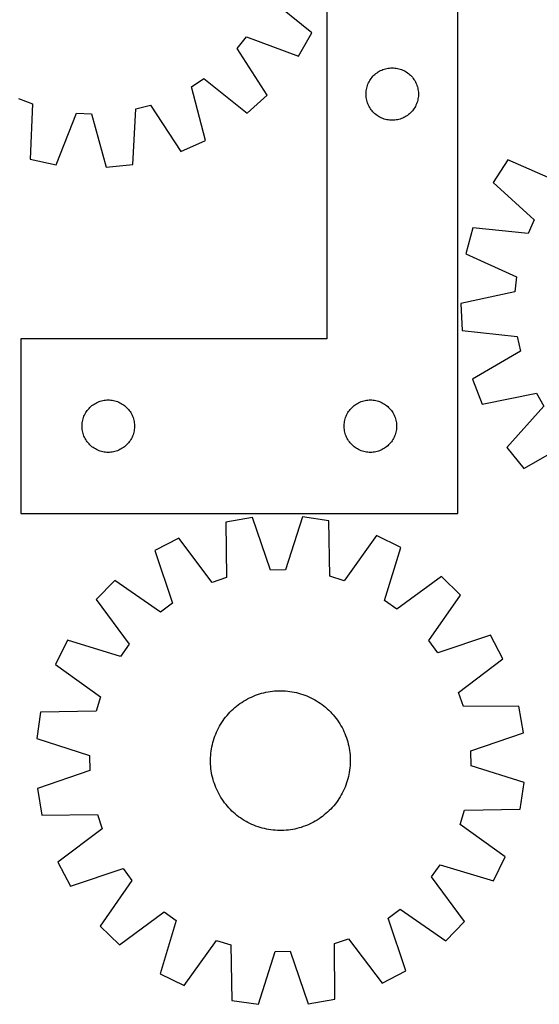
# Model space of a CAD drawing. Header units: millimetres. Extents: x 7 to 1493, y 7 to 2993.
# Tile 6 of 14: x 293 to 590, y 2116 to 2679. Entities that reach past the tile are written whole.
import ezdxf

# ---------------------------------------------------------------- set-up
doc = ezdxf.new("R2010")
doc.units = ezdxf.units.MM
doc.layers.add('CUT', color=7, linetype='CONTINUOUS', true_color=0x000000)

msp = doc.modelspace()

# ---------------------------------------------------------------- linework, layer by layer
at = {"layer": 'CUT'}
for p, q in [((468.364593, 2696.640412), (468.364593, 2496.640412)), ((543.364593, 2396.640412), (543.364593, 2696.640412)), ((459.916747, 2671.610188), (435.298015, 2691.682378)), ((452.252811, 2658.268725), (459.916747, 2671.610188)), ((417.130005, 2662.748138), (422.511463, 2669.423411)), ((422.511463, 2669.423411), (452.252811, 2658.268725)), ((434.341162, 2636.050745), (417.130005, 2662.748138)), ((495.395431, 2647.382695), (495.962311, 2647.907391)), ((495.962311, 2647.907391), (496.555451, 2648.402209)), ((496.555451, 2648.402209), (497.173277, 2648.865837)), ((497.173277, 2648.865837), (497.81415, 2649.297045)), ((497.81415, 2649.297045), (498.476372, 2649.69469)), ((498.476372, 2649.69469), (499.158186, 2650.057718)), ((499.158186, 2650.057718), (499.857785, 2650.385165)), ((499.857785, 2650.385165), (500.573312, 2650.676164)), ((500.573312, 2650.676164), (501.302871, 2650.929942)), ((501.302871, 2650.929942), (502.044526, 2651.145828)), ((502.044526, 2651.145828), (502.796312, 2651.323247)), ((502.796312, 2651.323247), (503.556234, 2651.46173)), ((503.556234, 2651.46173), (504.322278, 2651.56091)), ((504.322278, 2651.56091), (505.092412, 2651.620523)), ((505.092412, 2651.620523), (505.864593, 2651.640412)), ((505.864593, 2651.640412), (506.636774, 2651.620523)), ((506.636774, 2651.620523), (507.406908, 2651.56091)), ((507.406908, 2651.56091), (508.172952, 2651.46173)), ((508.172952, 2651.46173), (508.932874, 2651.323247)), ((508.932874, 2651.323247), (509.68466, 2651.145828)), ((509.68466, 2651.145828), (510.426316, 2650.929942)), ((510.426316, 2650.929942), (511.155874, 2650.676164)), ((511.155874, 2650.676164), (511.871402, 2650.385165)), ((511.871402, 2650.385165), (512.571, 2650.057718)), ((512.571, 2650.057718), (513.252814, 2649.69469)), ((513.252814, 2649.69469), (513.915036, 2649.297045)), ((513.915036, 2649.297045), (514.55591, 2648.865837)), ((514.55591, 2648.865837), (515.173735, 2648.402209)), ((515.173735, 2648.402209), (515.766875, 2647.907391)), ((515.766875, 2647.907391), (516.333755, 2647.382695)), ((390.910028, 2640.844265), (398.090872, 2645.529865)), ((398.090872, 2645.529865), (422.929587, 2625.730546)), ((491.697255, 2641.568548), (491.969734, 2642.29133)), ((491.969734, 2642.29133), (492.279059, 2642.999128)), ((492.279059, 2642.999128), (492.624411, 2643.690063)), ((492.624411, 2643.690063), (493.004874, 2644.362304)), ((493.004874, 2644.362304), (493.419438, 2645.014068)), ((493.419438, 2645.014068), (493.867004, 2645.643626)), ((493.867004, 2645.643626), (494.346386, 2646.249309)), ((494.346386, 2646.249309), (494.856313, 2646.829512)), ((494.856313, 2646.829512), (495.395431, 2647.382695)), ((516.333755, 2647.382695), (516.872874, 2646.829512)), ((516.872874, 2646.829512), (517.3828, 2646.249309)), ((517.3828, 2646.249309), (517.862182, 2645.643626)), ((517.862182, 2645.643626), (518.309748, 2645.014068)), ((518.309748, 2645.014068), (518.724313, 2644.362304)), ((518.724313, 2644.362304), (519.104775, 2643.690063)), ((519.104775, 2643.690063), (519.450127, 2642.999128)), ((519.450127, 2642.999128), (519.759453, 2642.29133)), ((519.759453, 2642.29133), (520.031932, 2641.568548)), ((399.028863, 2610.134995), (390.910028, 2640.844265)), ((490.869566, 2637.02663), (490.90933, 2637.798044)), ((490.869566, 2636.254193), (490.869566, 2637.02663)), ((490.90933, 2637.798044), (490.988753, 2638.566387)), ((490.988753, 2638.566387), (491.107624, 2639.329623)), ((491.107624, 2639.329623), (491.265627, 2640.085728)), ((491.265627, 2640.085728), (491.462345, 2640.832696)), ((491.462345, 2640.832696), (491.697255, 2641.568548)), ((520.031932, 2641.568548), (520.266841, 2640.832696)), ((520.266841, 2640.832696), (520.463559, 2640.085728)), ((520.463559, 2640.085728), (520.621562, 2639.329623)), ((520.621562, 2639.329623), (520.740433, 2638.566387)), ((520.740433, 2638.566387), (520.819856, 2637.798044)), ((520.819856, 2637.798044), (520.85962, 2637.02663)), ((520.85962, 2637.02663), (520.85962, 2636.254193)), ((291.985177, 2634.143606), (299.996701, 2631.088307)), ((299.996701, 2631.088307), (298.578546, 2599.355618)), ((422.929587, 2625.730546), (434.341162, 2636.050745)), ((490.90933, 2635.48278), (490.869566, 2636.254193)), ((490.988753, 2634.714436), (490.90933, 2635.48278)), ((491.107624, 2633.9512), (490.988753, 2634.714436)), ((491.265627, 2633.195096), (491.107624, 2633.9512)), ((491.462345, 2632.448127), (491.265627, 2633.195096)), ((491.697255, 2631.712276), (491.462345, 2632.448127)), ((491.969734, 2630.989493), (491.697255, 2631.712276)), ((492.279059, 2630.281696), (491.969734, 2630.989493)), ((519.759453, 2630.989493), (519.450127, 2630.281696)), ((520.031932, 2631.712276), (519.759453, 2630.989493)), ((520.266841, 2632.448127), (520.031932, 2631.712276)), ((520.463559, 2633.195096), (520.266841, 2632.448127)), ((520.621562, 2633.9512), (520.463559, 2633.195096)), ((520.740433, 2634.714436), (520.621562, 2633.9512)), ((520.819856, 2635.48278), (520.740433, 2634.714436)), ((520.85962, 2636.254193), (520.819856, 2635.48278)), ((313.635318, 2596.189519), (325.117498, 2625.805972)), ((325.117498, 2625.805972), (333.68105, 2625.375908)), ((333.68105, 2625.375908), (342.138245, 2594.758093)), ((357.436463, 2596.399753), (359.204679, 2628.114862)), ((359.204679, 2628.114862), (367.481997, 2630.35213)), ((367.481997, 2630.35213), (384.986693, 2603.846274)), ((492.624411, 2629.590761), (492.279059, 2630.281696)), ((493.004874, 2628.91852), (492.624411, 2629.590761)), ((493.419438, 2628.266756), (493.004874, 2628.91852)), ((493.867004, 2627.637198), (493.419438, 2628.266756)), ((494.346386, 2627.031514), (493.867004, 2627.637198)), ((494.856313, 2626.451312), (494.346386, 2627.031514)), ((495.395431, 2625.898129), (494.856313, 2626.451312)), ((495.962311, 2625.373433), (495.395431, 2625.898129)), ((496.555451, 2624.878615), (495.962311, 2625.373433)), ((515.766875, 2625.373433), (515.173735, 2624.878615)), ((516.333755, 2625.898129), (515.766875, 2625.373433)), ((516.872874, 2626.451312), (516.333755, 2625.898129)), ((517.3828, 2627.031514), (516.872874, 2626.451312)), ((517.862182, 2627.637198), (517.3828, 2627.031514)), ((518.309748, 2628.266756), (517.862182, 2627.637198)), ((518.724313, 2628.91852), (518.309748, 2628.266756)), ((519.104775, 2629.590761), (518.724313, 2628.91852)), ((519.450127, 2630.281696), (519.104775, 2629.590761)), ((497.173277, 2624.414987), (496.555451, 2624.878615)), ((497.81415, 2623.983778), (497.173277, 2624.414987)), ((498.476372, 2623.586133), (497.81415, 2623.983778)), ((499.158186, 2623.223106), (498.476372, 2623.586133)), ((499.857785, 2622.895658), (499.158186, 2623.223106)), ((500.573312, 2622.604659), (499.857785, 2622.895658)), ((501.302871, 2622.350881), (500.573312, 2622.604659)), ((502.044526, 2622.134996), (501.302871, 2622.350881)), ((502.796312, 2621.957577), (502.044526, 2622.134996)), ((503.556234, 2621.819093), (502.796312, 2621.957577)), ((504.322278, 2621.719914), (503.556234, 2621.819093)), ((505.092412, 2621.6603), (504.322278, 2621.719914)), ((505.864593, 2621.640412), (505.092412, 2621.6603)), ((506.636774, 2621.6603), (505.864593, 2621.640412)), ((507.406908, 2621.719914), (506.636774, 2621.6603)), ((508.172952, 2621.819093), (507.406908, 2621.719914)), ((508.932874, 2621.957577), (508.172952, 2621.819093)), ((509.68466, 2622.134996), (508.932874, 2621.957577)), ((510.426316, 2622.350881), (509.68466, 2622.134996)), ((511.155874, 2622.604659), (510.426316, 2622.350881)), ((511.871402, 2622.895658), (511.155874, 2622.604659)), ((512.571, 2623.223106), (511.871402, 2622.895658)), ((513.252814, 2623.586133), (512.571, 2623.223106)), ((513.915036, 2623.983778), (513.252814, 2623.586133)), ((514.55591, 2624.414987), (513.915036, 2623.983778)), ((515.173735, 2624.878615), (514.55591, 2624.414987)), ((384.986693, 2603.846274), (399.028863, 2610.134995)), ((298.578546, 2599.355618), (313.635318, 2596.189519)), ((572.066481, 2598.992405), (563.676533, 2586.095145)), ((601.145507, 2586.21019), (572.066481, 2598.992405)), ((342.138245, 2594.758093), (357.436463, 2596.399753)), ((563.676533, 2586.095145), (587.147673, 2564.692333)), ((587.147673, 2564.692333), (583.654039, 2556.862015)), ((552.04832, 2560.032711), (548.054478, 2545.174051)), ((583.654039, 2556.862015), (552.04832, 2560.032711)), ((548.054478, 2545.174051), (576.990691, 2532.071749)), ((576.990691, 2532.071749), (576.087749, 2523.545081)), ((576.087749, 2523.545081), (545.049125, 2516.793887)), ((545.049125, 2516.793887), (545.842334, 2501.428297)), ((545.842334, 2501.428297), (577.411142, 2497.909049)), ((468.364593, 2496.640412), (293.364593, 2496.640412)), ((293.364593, 2496.640412), (293.364593, 2396.640412)), ((577.411142, 2497.909049), (579.187278, 2489.520681)), ((579.187278, 2489.520681), (551.754027, 2473.508453)), ((551.754027, 2473.508453), (557.256641, 2459.140023)), ((557.256641, 2459.140023), (588.36787, 2465.548317)), ((588.36787, 2465.548317), (592.649224, 2458.119361)), ((331.846386, 2456.249309), (332.356313, 2456.829512)), ((332.356313, 2456.829512), (332.895431, 2457.382695)), ((332.895431, 2457.382695), (333.462311, 2457.907391)), ((333.462311, 2457.907391), (334.055451, 2458.402209)), ((334.055451, 2458.402209), (334.673277, 2458.865837)), ((334.673277, 2458.865837), (335.31415, 2459.297045)), ((335.31415, 2459.297045), (335.976372, 2459.69469)), ((335.976372, 2459.69469), (336.658186, 2460.057718)), ((336.658186, 2460.057718), (337.357785, 2460.385165)), ((337.357785, 2460.385165), (338.073312, 2460.676164)), ((338.073312, 2460.676164), (338.802871, 2460.929942)), ((338.802871, 2460.929942), (339.544526, 2461.145828)), ((339.544526, 2461.145828), (340.296312, 2461.323247)), ((340.296312, 2461.323247), (341.056234, 2461.46173)), ((341.056234, 2461.46173), (341.822278, 2461.56091)), ((341.822278, 2461.56091), (342.592412, 2461.620523)), ((342.592412, 2461.620523), (343.364593, 2461.640412)), ((343.364593, 2461.640412), (344.136774, 2461.620523)), ((344.136774, 2461.620523), (344.906908, 2461.56091)), ((344.906908, 2461.56091), (345.672952, 2461.46173)), ((345.672952, 2461.46173), (346.432874, 2461.323247)), ((346.432874, 2461.323247), (347.18466, 2461.145828)), ((347.18466, 2461.145828), (347.926316, 2460.929942)), ((347.926316, 2460.929942), (348.655874, 2460.676164)), ((348.655874, 2460.676164), (349.371402, 2460.385165)), ((349.371402, 2460.385165), (350.071, 2460.057718)), ((350.071, 2460.057718), (350.752814, 2459.69469)), ((350.752814, 2459.69469), (351.415036, 2459.297045)), ((351.415036, 2459.297045), (352.05591, 2458.865837)), ((352.05591, 2458.865837), (352.673735, 2458.402209)), ((352.673735, 2458.402209), (353.266875, 2457.907391)), ((353.266875, 2457.907391), (353.833755, 2457.382695)), ((353.833755, 2457.382695), (354.372874, 2456.829512)), ((354.372874, 2456.829512), (354.8828, 2456.249309)), ((481.846386, 2456.249309), (482.356313, 2456.829512)), ((482.356313, 2456.829512), (482.895431, 2457.382695)), ((482.895431, 2457.382695), (483.462311, 2457.907391)), ((483.462311, 2457.907391), (484.055451, 2458.402209)), ((484.055451, 2458.402209), (484.673277, 2458.865837)), ((484.673277, 2458.865837), (485.31415, 2459.297045)), ((485.31415, 2459.297045), (485.976372, 2459.69469)), ((485.976372, 2459.69469), (486.658186, 2460.057718)), ((486.658186, 2460.057718), (487.357785, 2460.385165)), ((487.357785, 2460.385165), (488.073312, 2460.676164)), ((488.073312, 2460.676164), (488.802871, 2460.929942)), ((488.802871, 2460.929942), (489.544526, 2461.145828)), ((489.544526, 2461.145828), (490.296312, 2461.323247)), ((490.296312, 2461.323247), (491.056234, 2461.46173)), ((491.056234, 2461.46173), (491.822278, 2461.56091)), ((491.822278, 2461.56091), (492.592412, 2461.620523)), ((492.592412, 2461.620523), (493.364593, 2461.640412)), ((493.364593, 2461.640412), (494.136774, 2461.620523)), ((494.136774, 2461.620523), (494.906908, 2461.56091)), ((494.906908, 2461.56091), (495.672952, 2461.46173)), ((495.672952, 2461.46173), (496.432874, 2461.323247)), ((496.432874, 2461.323247), (497.18466, 2461.145828)), ((497.18466, 2461.145828), (497.926316, 2460.929942)), ((497.926316, 2460.929942), (498.655874, 2460.676164)), ((498.655874, 2460.676164), (499.371402, 2460.385165)), ((499.371402, 2460.385165), (500.071, 2460.057718)), ((500.071, 2460.057718), (500.752814, 2459.69469)), ((500.752814, 2459.69469), (501.415036, 2459.297045)), ((501.415036, 2459.297045), (502.05591, 2458.865837)), ((502.05591, 2458.865837), (502.673735, 2458.402209)), ((502.673735, 2458.402209), (503.266875, 2457.907391)), ((503.266875, 2457.907391), (503.833755, 2457.382695)), ((503.833755, 2457.382695), (504.372874, 2456.829512)), ((504.372874, 2456.829512), (504.8828, 2456.249309)), ((592.649224, 2458.119361), (571.506702, 2434.413486)), ((328.765627, 2450.085728), (328.962345, 2450.832696)), ((328.962345, 2450.832696), (329.197255, 2451.568548)), ((329.197255, 2451.568548), (329.469734, 2452.29133)), ((329.469734, 2452.29133), (329.779059, 2452.999128)), ((329.779059, 2452.999128), (330.124411, 2453.690063)), ((330.124411, 2453.690063), (330.504874, 2454.362304)), ((330.504874, 2454.362304), (330.919438, 2455.014068)), ((330.919438, 2455.014068), (331.367004, 2455.643626)), ((331.367004, 2455.643626), (331.846386, 2456.249309)), ((354.8828, 2456.249309), (355.362182, 2455.643626)), ((355.362182, 2455.643626), (355.809748, 2455.014068)), ((355.809748, 2455.014068), (356.224313, 2454.362304)), ((356.224313, 2454.362304), (356.604775, 2453.690063)), ((356.604775, 2453.690063), (356.950127, 2452.999128)), ((356.950127, 2452.999128), (357.259453, 2452.29133)), ((357.259453, 2452.29133), (357.531932, 2451.568548)), ((357.531932, 2451.568548), (357.766841, 2450.832696)), ((357.766841, 2450.832696), (357.963559, 2450.085728)), ((478.765627, 2450.085728), (478.962345, 2450.832696)), ((478.962345, 2450.832696), (479.197255, 2451.568548)), ((479.197255, 2451.568548), (479.469734, 2452.29133)), ((479.469734, 2452.29133), (479.779059, 2452.999128)), ((479.779059, 2452.999128), (480.124411, 2453.690063)), ((480.124411, 2453.690063), (480.504874, 2454.362304)), ((480.504874, 2454.362304), (480.919438, 2455.014068)), ((480.919438, 2455.014068), (481.367004, 2455.643626)), ((481.367004, 2455.643626), (481.846386, 2456.249309)), ((504.8828, 2456.249309), (505.362182, 2455.643626)), ((505.362182, 2455.643626), (505.809748, 2455.014068)), ((505.809748, 2455.014068), (506.224313, 2454.362304)), ((506.224313, 2454.362304), (506.604775, 2453.690063)), ((506.604775, 2453.690063), (506.950127, 2452.999128)), ((506.950127, 2452.999128), (507.259453, 2452.29133)), ((507.259453, 2452.29133), (507.531932, 2451.568548)), ((507.531932, 2451.568548), (507.766841, 2450.832696)), ((507.766841, 2450.832696), (507.963559, 2450.085728)), ((328.369566, 2447.02663), (328.40933, 2447.798044)), ((328.369566, 2446.254193), (328.369566, 2447.02663)), ((328.40933, 2445.48278), (328.369566, 2446.254193)), ((328.40933, 2447.798044), (328.488753, 2448.566387)), ((328.488753, 2444.714436), (328.40933, 2445.48278)), ((328.488753, 2448.566387), (328.607624, 2449.329623)), ((328.607624, 2449.329623), (328.765627, 2450.085728)), ((357.963559, 2450.085728), (358.121562, 2449.329623)), ((358.121562, 2449.329623), (358.240433, 2448.566387)), ((358.240433, 2448.566387), (358.319856, 2447.798044)), ((358.319856, 2445.48278), (358.240433, 2444.714436)), ((358.319856, 2447.798044), (358.35962, 2447.02663)), ((358.35962, 2446.254193), (358.319856, 2445.48278)), ((358.35962, 2447.02663), (358.35962, 2446.254193)), ((478.369566, 2447.02663), (478.40933, 2447.798044)), ((478.369566, 2446.254193), (478.369566, 2447.02663)), ((478.40933, 2445.48278), (478.369566, 2446.254193)), ((478.40933, 2447.798044), (478.488753, 2448.566387)), ((478.488753, 2444.714436), (478.40933, 2445.48278)), ((478.488753, 2448.566387), (478.607624, 2449.329623)), ((478.607624, 2449.329623), (478.765627, 2450.085728)), ((507.963559, 2450.085728), (508.121562, 2449.329623)), ((508.121562, 2449.329623), (508.240433, 2448.566387)), ((508.240433, 2448.566387), (508.319856, 2447.798044)), ((508.319856, 2445.48278), (508.240433, 2444.714436)), ((508.319856, 2447.798044), (508.35962, 2447.02663)), ((508.35962, 2446.254193), (508.319856, 2445.48278)), ((508.35962, 2447.02663), (508.35962, 2446.254193)), ((328.607624, 2443.9512), (328.488753, 2444.714436)), ((328.765627, 2443.195096), (328.607624, 2443.9512)), ((328.962345, 2442.448127), (328.765627, 2443.195096)), ((329.197255, 2441.712276), (328.962345, 2442.448127)), ((329.469734, 2440.989493), (329.197255, 2441.712276)), ((329.779059, 2440.281696), (329.469734, 2440.989493)), ((330.124411, 2439.590761), (329.779059, 2440.281696)), ((330.504874, 2438.91852), (330.124411, 2439.590761)), ((356.604775, 2439.590761), (356.224313, 2438.91852)), ((356.950127, 2440.281696), (356.604775, 2439.590761)), ((357.259453, 2440.989493), (356.950127, 2440.281696)), ((357.531932, 2441.712276), (357.259453, 2440.989493)), ((357.766841, 2442.448127), (357.531932, 2441.712276)), ((357.963559, 2443.195096), (357.766841, 2442.448127)), ((358.121562, 2443.9512), (357.963559, 2443.195096)), ((358.240433, 2444.714436), (358.121562, 2443.9512)), ((478.607624, 2443.9512), (478.488753, 2444.714436)), ((478.765627, 2443.195096), (478.607624, 2443.9512)), ((478.962345, 2442.448127), (478.765627, 2443.195096)), ((479.197255, 2441.712276), (478.962345, 2442.448127)), ((479.469734, 2440.989493), (479.197255, 2441.712276)), ((479.779059, 2440.281696), (479.469734, 2440.989493)), ((480.124411, 2439.590761), (479.779059, 2440.281696)), ((480.504874, 2438.91852), (480.124411, 2439.590761)), ((506.604775, 2439.590761), (506.224313, 2438.91852)), ((506.950127, 2440.281696), (506.604775, 2439.590761)), ((507.259453, 2440.989493), (506.950127, 2440.281696)), ((507.531932, 2441.712276), (507.259453, 2440.989493)), ((507.766841, 2442.448127), (507.531932, 2441.712276)), ((507.963559, 2443.195096), (507.766841, 2442.448127)), ((508.121562, 2443.9512), (507.963559, 2443.195096)), ((508.240433, 2444.714436), (508.121562, 2443.9512)), ((330.919438, 2438.266756), (330.504874, 2438.91852)), ((331.367004, 2437.637198), (330.919438, 2438.266756)), ((331.846386, 2437.031514), (331.367004, 2437.637198)), ((332.356313, 2436.451312), (331.846386, 2437.031514)), ((332.895431, 2435.898129), (332.356313, 2436.451312)), ((333.462311, 2435.373433), (332.895431, 2435.898129)), ((334.055451, 2434.878615), (333.462311, 2435.373433)), ((334.673277, 2434.414987), (334.055451, 2434.878615)), ((335.31415, 2433.983778), (334.673277, 2434.414987)), ((335.976372, 2433.586133), (335.31415, 2433.983778)), ((351.415036, 2433.983778), (350.752814, 2433.586133)), ((352.05591, 2434.414987), (351.415036, 2433.983778)), ((352.673735, 2434.878615), (352.05591, 2434.414987)), ((353.266875, 2435.373433), (352.673735, 2434.878615)), ((353.833755, 2435.898129), (353.266875, 2435.373433)), ((354.372874, 2436.451312), (353.833755, 2435.898129)), ((354.8828, 2437.031514), (354.372874, 2436.451312)), ((355.362182, 2437.637198), (354.8828, 2437.031514)), ((355.809748, 2438.266756), (355.362182, 2437.637198)), ((356.224313, 2438.91852), (355.809748, 2438.266756)), ((480.919438, 2438.266756), (480.504874, 2438.91852)), ((481.367004, 2437.637198), (480.919438, 2438.266756)), ((481.846386, 2437.031514), (481.367004, 2437.637198)), ((482.356313, 2436.451312), (481.846386, 2437.031514)), ((482.895431, 2435.898129), (482.356313, 2436.451312)), ((483.462311, 2435.373433), (482.895431, 2435.898129)), ((484.055451, 2434.878615), (483.462311, 2435.373433)), ((484.673277, 2434.414987), (484.055451, 2434.878615)), ((485.31415, 2433.983778), (484.673277, 2434.414987)), ((485.976372, 2433.586133), (485.31415, 2433.983778)), ((501.415036, 2433.983778), (500.752814, 2433.586133)), ((502.05591, 2434.414987), (501.415036, 2433.983778)), ((502.673735, 2434.878615), (502.05591, 2434.414987)), ((503.266875, 2435.373433), (502.673735, 2434.878615)), ((503.833755, 2435.898129), (503.266875, 2435.373433)), ((504.372874, 2436.451312), (503.833755, 2435.898129)), ((504.8828, 2437.031514), (504.372874, 2436.451312)), ((505.362182, 2437.637198), (504.8828, 2437.031514)), ((505.809748, 2438.266756), (505.362182, 2437.637198)), ((506.224313, 2438.91852), (505.809748, 2438.266756)), ((571.506702, 2434.413486), (581.180088, 2422.448699)), ((581.180088, 2422.448699), (608.788353, 2438.157247)), ((336.658186, 2433.223106), (335.976372, 2433.586133)), ((337.357785, 2432.895658), (336.658186, 2433.223106)), ((338.073312, 2432.604659), (337.357785, 2432.895658)), ((338.802871, 2432.350881), (338.073312, 2432.604659)), ((339.544526, 2432.134996), (338.802871, 2432.350881)), ((340.296312, 2431.957577), (339.544526, 2432.134996)), ((341.056234, 2431.819093), (340.296312, 2431.957577)), ((341.822278, 2431.719914), (341.056234, 2431.819093)), ((342.592412, 2431.6603), (341.822278, 2431.719914)), ((343.364593, 2431.640412), (342.592412, 2431.6603)), ((344.136774, 2431.6603), (343.364593, 2431.640412)), ((344.906908, 2431.719914), (344.136774, 2431.6603)), ((345.672952, 2431.819093), (344.906908, 2431.719914)), ((346.432874, 2431.957577), (345.672952, 2431.819093)), ((347.18466, 2432.134996), (346.432874, 2431.957577)), ((347.926316, 2432.350881), (347.18466, 2432.134996)), ((348.655874, 2432.604659), (347.926316, 2432.350881)), ((349.371402, 2432.895658), (348.655874, 2432.604659)), ((350.071, 2433.223106), (349.371402, 2432.895658)), ((350.752814, 2433.586133), (350.071, 2433.223106)), ((486.658186, 2433.223106), (485.976372, 2433.586133)), ((487.357785, 2432.895658), (486.658186, 2433.223106)), ((488.073312, 2432.604659), (487.357785, 2432.895658)), ((488.802871, 2432.350881), (488.073312, 2432.604659)), ((489.544526, 2432.134996), (488.802871, 2432.350881)), ((490.296312, 2431.957577), (489.544526, 2432.134996)), ((491.056234, 2431.819093), (490.296312, 2431.957577)), ((491.822278, 2431.719914), (491.056234, 2431.819093)), ((492.592412, 2431.6603), (491.822278, 2431.719914)), ((493.364593, 2431.640412), (492.592412, 2431.6603)), ((494.136774, 2431.6603), (493.364593, 2431.640412)), ((494.906908, 2431.719914), (494.136774, 2431.6603)), ((495.672952, 2431.819093), (494.906908, 2431.719914)), ((496.432874, 2431.957577), (495.672952, 2431.819093)), ((497.18466, 2432.134996), (496.432874, 2431.957577)), ((497.926316, 2432.350881), (497.18466, 2432.134996)), ((498.655874, 2432.604659), (497.926316, 2432.350881)), ((499.371402, 2432.895658), (498.655874, 2432.604659)), ((500.071, 2433.223106), (499.371402, 2432.895658)), ((500.752814, 2433.586133), (500.071, 2433.223106)), ((293.364593, 2396.640412), (543.364593, 2396.640412)), ((425.903836, 2394.356885), (410.737573, 2391.765549)), ((436.251666, 2364.325282), (425.903836, 2394.356885)), ((454.440577, 2394.703566), (444.825377, 2364.429441)), ((469.665317, 2392.481439), (454.440577, 2394.703566)), ((410.737573, 2391.765549), (410.948193, 2360.001885)), ((470.226413, 2360.722032), (469.665317, 2392.481439)), ((496.912502, 2383.992815), (478.412684, 2358.171671)), ((510.705415, 2377.174743), (496.912502, 2383.992815)), ((383.704649, 2382.617497), (370.081442, 2375.466358)), ((402.826296, 2357.253402), (383.704649, 2382.617497)), ((370.081442, 2375.466358), (380.097267, 2345.322403)), ((501.424853, 2346.796364), (510.705415, 2377.174743)), ((444.825377, 2364.429441), (436.251666, 2364.325282)), ((478.412684, 2358.171671), (470.226413, 2360.722032)), ((533.995898, 2360.681739), (508.422353, 2341.841129)), ((545.006838, 2349.935123), (533.995898, 2360.681739)), ((347.198508, 2358.412411), (336.451892, 2347.401471)), ((373.222212, 2340.198636), (347.198508, 2358.412411)), ((410.948193, 2360.001885), (402.826296, 2357.253402)), ((526.793063, 2323.911419), (545.006838, 2349.935123)), ((336.451892, 2347.401471), (355.292501, 2321.827926)), ((380.097267, 2345.322403), (373.222212, 2340.198636)), ((508.422353, 2341.841129), (501.424853, 2346.796364)), ((562.060785, 2327.052188), (531.91683, 2317.036364)), ((569.211924, 2313.428982), (562.060785, 2327.052188)), ((319.958887, 2324.110988), (313.140816, 2310.318075)), ((350.337266, 2314.830426), (319.958887, 2324.110988)), ((355.292501, 2321.827926), (350.337266, 2314.830426)), ((531.91683, 2317.036364), (526.793063, 2323.911419)), ((313.140816, 2310.318075), (338.96196, 2291.818257)), ((543.847829, 2294.307334), (569.211924, 2313.428982)), ((427.564493, 2292.626305), (428.744951, 2293.057031)), ((428.744951, 2293.057031), (429.938357, 2293.450465)), ((429.938357, 2293.450465), (431.143531, 2293.80622)), ((431.143531, 2293.80622), (432.359286, 2294.123943)), ((432.359286, 2294.123943), (433.58442, 2294.403322)), ((433.58442, 2294.403322), (434.817725, 2294.644081)), ((434.817725, 2294.644081), (436.057984, 2294.845982)), ((436.057984, 2294.845982), (437.303974, 2295.008825)), ((437.303974, 2295.008825), (438.554463, 2295.132451)), ((438.554463, 2295.132451), (439.808218, 2295.216737)), ((439.808218, 2295.216737), (441.064003, 2295.2616)), ((441.064003, 2295.2616), (442.320576, 2295.266996)), ((442.320576, 2295.266996), (443.5767, 2295.232919)), ((443.5767, 2295.232919), (444.831133, 2295.159404)), ((444.831133, 2295.159404), (446.082638, 2295.046521)), ((446.082638, 2295.046521), (447.329979, 2294.894384)), ((447.329979, 2294.894384), (448.571927, 2294.703142)), ((448.571927, 2294.703142), (449.807254, 2294.472984)), ((449.807254, 2294.472984), (451.034742, 2294.204137)), ((451.034742, 2294.204137), (452.253181, 2293.896866)), ((452.253181, 2293.896866), (453.461366, 2293.551474)), ((453.461366, 2293.551474), (454.658106, 2293.168303)), ((454.658106, 2293.168303), (455.84222, 2292.747731)), ((546.596312, 2286.185437), (543.847829, 2294.307334)), ((338.96196, 2291.818257), (336.411598, 2283.631986)), ((417.710087, 2287.153565), (418.723505, 2287.896526)), ((418.723505, 2287.896526), (419.75976, 2288.607288)), ((419.75976, 2288.607288), (420.817829, 2289.285149)), ((420.817829, 2289.285149), (421.896668, 2289.929442)), ((421.896668, 2289.929442), (422.995213, 2290.539529)), ((422.995213, 2290.539529), (424.112379, 2291.114809)), ((424.112379, 2291.114809), (425.247063, 2291.654715)), ((425.247063, 2291.654715), (426.398147, 2292.158712)), ((426.398147, 2292.158712), (427.564493, 2292.626305)), ((455.84222, 2292.747731), (457.012539, 2292.290172)), ((457.012539, 2292.290172), (458.167908, 2291.796079)), ((458.167908, 2291.796079), (459.307188, 2291.265938)), ((459.307188, 2291.265938), (460.429253, 2290.700273)), ((460.429253, 2290.700273), (461.532996, 2290.099642)), ((461.532996, 2290.099642), (462.617329, 2289.464638)), ((462.617329, 2289.464638), (463.68118, 2288.795888)), ((463.68118, 2288.795888), (464.723501, 2288.094052)), ((464.723501, 2288.094052), (465.743262, 2287.359822)), ((465.743262, 2287.359822), (466.739457, 2286.593922)), ((304.652191, 2283.07089), (302.430064, 2267.84615)), ((336.411598, 2283.631986), (304.652191, 2283.07089)), ((411.336521, 2281.116676), (412.163461, 2282.062815)), ((412.163461, 2282.062815), (413.019711, 2282.982511)), ((413.019711, 2282.982511), (413.904428, 2283.874859)), ((413.904428, 2283.874859), (414.816737, 2284.738976)), ((414.816737, 2284.738976), (415.755739, 2285.57401)), ((415.755739, 2285.57401), (416.720506, 2286.379138)), ((416.720506, 2286.379138), (417.710087, 2287.153565)), ((466.739457, 2286.593922), (467.711103, 2285.797109)), ((467.711103, 2285.797109), (468.657242, 2284.97017)), ((468.657242, 2284.97017), (469.576938, 2284.113919)), ((469.576938, 2284.113919), (470.469286, 2283.229203)), ((470.469286, 2283.229203), (471.333403, 2282.316893)), ((471.333403, 2282.316893), (472.168437, 2281.377892)), ((578.359976, 2286.396058), (546.596312, 2286.185437)), ((580.951312, 2271.229795), (578.359976, 2286.396058)), ((407.668992, 2276.022902), (408.337742, 2277.086753)), ((408.337742, 2277.086753), (409.039579, 2278.129074)), ((409.039579, 2278.129074), (409.773809, 2279.148835)), ((409.773809, 2279.148835), (410.539708, 2280.14503)), ((410.539708, 2280.14503), (411.336521, 2281.116676)), ((472.168437, 2281.377892), (472.973565, 2280.413125)), ((472.973565, 2280.413125), (473.747992, 2279.423544)), ((473.747992, 2279.423544), (474.490953, 2278.410126)), ((474.490953, 2278.410126), (475.201715, 2277.373871)), ((475.201715, 2277.373871), (475.879576, 2276.315802)), ((475.879576, 2276.315802), (476.523869, 2275.236962)), ((404.385899, 2269.247793), (404.843458, 2270.418112)), ((404.843458, 2270.418112), (405.337552, 2271.573481)), ((405.337552, 2271.573481), (405.867693, 2272.712761)), ((405.867693, 2272.712761), (406.433358, 2273.834826)), ((406.433358, 2273.834826), (407.033988, 2274.938569)), ((407.033988, 2274.938569), (407.668992, 2276.022902)), ((476.523869, 2275.236962), (477.133956, 2274.138418)), ((477.133956, 2274.138418), (477.709236, 2273.021252)), ((477.709236, 2273.021252), (478.249142, 2271.886567)), ((478.249142, 2271.886567), (478.753139, 2270.735484)), ((478.753139, 2270.735484), (479.220732, 2269.569137)), ((550.919709, 2260.881964), (580.951312, 2271.229795)), ((302.430064, 2267.84615), (332.70419, 2258.23095)), ((402.929494, 2264.440315), (403.236765, 2265.658754)), ((403.236765, 2265.658754), (403.582156, 2266.866939)), ((403.582156, 2266.866939), (403.965327, 2268.063679)), ((403.965327, 2268.063679), (404.385899, 2269.247793)), ((479.220732, 2269.569137), (479.651458, 2268.388679)), ((479.651458, 2268.388679), (480.044892, 2267.195274)), ((480.044892, 2267.195274), (480.400647, 2265.990099)), ((480.400647, 2265.990099), (480.71837, 2264.774345)), ((480.71837, 2264.774345), (480.997749, 2263.549211)), ((401.974227, 2258.236706), (402.087109, 2259.488211)), ((402.087109, 2259.488211), (402.239246, 2260.735552)), ((402.239246, 2260.735552), (402.430488, 2261.977499)), ((402.430488, 2261.977499), (402.660647, 2263.212827)), ((402.660647, 2263.212827), (402.929494, 2264.440315)), ((480.997749, 2263.549211), (481.238508, 2262.315905)), ((481.238508, 2262.315905), (481.440409, 2261.075646)), ((481.440409, 2261.075646), (481.603252, 2259.829657)), ((481.603252, 2259.829657), (481.726878, 2258.579168)), ((551.023868, 2252.308253), (550.919709, 2260.881964)), ((332.70419, 2258.23095), (332.808349, 2249.657239)), ((401.866634, 2255.726149), (401.900711, 2256.982273)), ((401.87203, 2254.469576), (401.866634, 2255.726149)), ((401.916893, 2253.213791), (401.87203, 2254.469576)), ((401.900711, 2256.982273), (401.974227, 2258.236706)), ((481.726878, 2258.579168), (481.811164, 2257.325412)), ((481.827346, 2253.556931), (481.753831, 2252.302498)), ((481.811164, 2257.325412), (481.856027, 2256.069628)), ((481.861423, 2254.813054), (481.827346, 2253.556931)), ((481.856027, 2256.069628), (481.861423, 2254.813054)), ((332.808349, 2249.657239), (302.776746, 2239.309409)), ((402.001179, 2251.960036), (401.916893, 2253.213791)), ((402.124805, 2250.709547), (402.001179, 2251.960036)), ((402.287649, 2249.463557), (402.124805, 2250.709547)), ((402.48955, 2248.223298), (402.287649, 2249.463557)), ((402.730308, 2246.989993), (402.48955, 2248.223298)), ((481.297569, 2248.561704), (481.067411, 2247.326376)), ((481.488811, 2249.803651), (481.297569, 2248.561704)), ((481.640948, 2251.050993), (481.488811, 2249.803651)), ((481.753831, 2252.302498), (481.640948, 2251.050993)), ((581.297993, 2242.693053), (551.023868, 2252.308253)), ((403.009687, 2245.764859), (402.730308, 2246.989993)), ((403.327411, 2244.549104), (403.009687, 2245.764859)), ((403.683165, 2243.34393), (403.327411, 2244.549104)), ((404.076599, 2242.150524), (403.683165, 2243.34393)), ((479.76273, 2242.475525), (479.342158, 2241.291411)), ((480.145901, 2243.672265), (479.76273, 2242.475525)), ((480.491293, 2244.88045), (480.145901, 2243.672265)), ((480.798564, 2246.098888), (480.491293, 2244.88045)), ((481.067411, 2247.326376), (480.798564, 2246.098888)), ((579.075866, 2227.468313), (581.297993, 2242.693053)), ((302.776746, 2239.309409), (305.368081, 2224.143146)), ((404.507325, 2240.970066), (404.076599, 2242.150524)), ((404.974918, 2239.80372), (404.507325, 2240.970066)), ((405.478916, 2238.652636), (404.974918, 2239.80372)), ((406.018821, 2237.517952), (405.478916, 2238.652636)), ((406.594101, 2236.400786), (406.018821, 2237.517952)), ((477.2947, 2236.704378), (476.694069, 2235.600634)), ((477.860365, 2237.826443), (477.2947, 2236.704378)), ((478.390506, 2238.965722), (477.860365, 2237.826443)), ((478.884599, 2240.121092), (478.390506, 2238.965722)), ((479.342158, 2241.291411), (478.884599, 2240.121092)), ((407.204189, 2235.302241), (406.594101, 2236.400786)), ((407.848481, 2234.223402), (407.204189, 2235.302241)), ((408.526343, 2233.165333), (407.848481, 2234.223402)), ((409.237105, 2232.129078), (408.526343, 2233.165333)), ((409.980066, 2231.11566), (409.237105, 2232.129078)), ((410.754492, 2230.126079), (409.980066, 2231.11566)), ((473.954249, 2231.390368), (473.188349, 2230.394173)), ((474.688479, 2232.410129), (473.954249, 2231.390368)), ((475.390315, 2233.45245), (474.688479, 2232.410129)), ((476.059065, 2234.516302), (475.390315, 2233.45245)), ((476.694069, 2235.600634), (476.059065, 2234.516302)), ((411.55962, 2229.161312), (410.754492, 2230.126079)), ((412.394655, 2228.22231), (411.55962, 2229.161312)), ((413.258772, 2227.310001), (412.394655, 2228.22231)), ((414.151119, 2226.425284), (413.258772, 2227.310001)), ((415.070816, 2225.569034), (414.151119, 2226.425284)), ((416.016954, 2224.742094), (415.070816, 2225.569034)), ((468.91132, 2225.800228), (467.972319, 2224.965193)), ((469.82363, 2226.664345), (468.91132, 2225.800228)), ((470.708346, 2227.556692), (469.82363, 2226.664345)), ((471.564597, 2228.476389), (470.708346, 2227.556692)), ((472.391536, 2229.422527), (471.564597, 2228.476389)), ((473.188349, 2230.394173), (472.391536, 2229.422527)), ((544.766098, 2218.720947), (547.316459, 2226.907217)), ((547.316459, 2226.907217), (579.075866, 2227.468313)), ((305.368081, 2224.143146), (337.131746, 2224.353766)), ((337.131746, 2224.353766), (339.880229, 2216.231869)), ((416.9886, 2223.945281), (416.016954, 2224.742094)), ((417.984795, 2223.179382), (416.9886, 2223.945281)), ((419.004556, 2222.445152), (417.984795, 2223.179382)), ((420.046877, 2221.743315), (419.004556, 2222.445152)), ((421.110729, 2221.074565), (420.046877, 2221.743315)), ((422.195061, 2220.439561), (421.110729, 2221.074565)), ((423.298805, 2219.838931), (422.195061, 2220.439561)), ((424.42087, 2219.273266), (423.298805, 2219.838931)), ((460.732845, 2219.999674), (459.615679, 2219.424394)), ((461.831389, 2220.609762), (460.732845, 2219.999674)), ((462.910229, 2221.254054), (461.831389, 2220.609762)), ((463.968298, 2221.931916), (462.910229, 2221.254054)), ((465.004553, 2222.642678), (463.968298, 2221.931916)), ((466.017971, 2223.385639), (465.004553, 2222.642678)), ((467.007552, 2224.160065), (466.017971, 2223.385639)), ((467.972319, 2224.965193), (467.007552, 2224.160065)), ((339.880229, 2216.231869), (314.516133, 2197.110222)), ((425.560149, 2218.743125), (424.42087, 2219.273266)), ((426.715519, 2218.249031), (425.560149, 2218.743125)), ((427.885838, 2217.791472), (426.715519, 2218.249031)), ((429.069952, 2217.3709), (427.885838, 2217.791472)), ((430.266692, 2216.987729), (429.069952, 2217.3709)), ((431.474877, 2216.642338), (430.266692, 2216.987729)), ((432.693315, 2216.335067), (431.474877, 2216.642338)), ((433.920803, 2216.06622), (432.693315, 2216.335067)), ((435.156131, 2215.836061), (433.920803, 2216.06622)), ((436.398078, 2215.644819), (435.156131, 2215.836061)), ((437.64542, 2215.492682), (436.398078, 2215.644819)), ((438.896925, 2215.3798), (437.64542, 2215.492682)), ((440.151358, 2215.306284), (438.896925, 2215.3798)), ((441.407481, 2215.272207), (440.151358, 2215.306284)), ((442.664055, 2215.277603), (441.407481, 2215.272207)), ((443.919839, 2215.322466), (442.664055, 2215.277603)), ((445.173595, 2215.406752), (443.919839, 2215.322466)), ((446.424084, 2215.530378), (445.173595, 2215.406752)), ((447.670073, 2215.693222), (446.424084, 2215.530378)), ((448.910332, 2215.895123), (447.670073, 2215.693222)), ((450.143638, 2216.135881), (448.910332, 2215.895123)), ((451.368772, 2216.41526), (450.143638, 2216.135881)), ((452.584526, 2216.732984), (451.368772, 2216.41526)), ((453.789701, 2217.088738), (452.584526, 2216.732984)), ((454.983106, 2217.482172), (453.789701, 2217.088738)), ((456.163564, 2217.912898), (454.983106, 2217.482172)), ((457.329911, 2218.380491), (456.163564, 2217.912898)), ((458.480994, 2218.884489), (457.329911, 2218.380491)), ((459.615679, 2219.424394), (458.480994, 2218.884489)), ((570.587242, 2200.221129), (544.766098, 2218.720947)), ((563.76917, 2186.428216), (570.587242, 2200.221129)), ((314.516133, 2197.110222), (321.667272, 2183.487015)), ((321.667272, 2183.487015), (351.811227, 2193.50284)), ((351.811227, 2193.50284), (356.934994, 2186.627785)), ((528.435556, 2188.711277), (533.390791, 2195.708778)), ((533.390791, 2195.708778), (563.76917, 2186.428216)), ((356.934994, 2186.627785), (338.721219, 2160.604081)), ((547.276166, 2163.137732), (528.435556, 2188.711277)), ((503.630791, 2165.2168), (510.505846, 2170.340567)), ((510.505846, 2170.340567), (536.52955, 2152.126792)), ((349.732159, 2149.857465), (375.305704, 2168.698074)), ((382.303205, 2163.742839), (373.022643, 2133.36446)), ((375.305704, 2168.698074), (382.303205, 2163.742839)), ((513.646615, 2135.072845), (503.630791, 2165.2168)), ((338.721219, 2160.604081), (349.732159, 2149.857465)), ((536.52955, 2152.126792), (547.276166, 2163.137732)), ((386.815556, 2126.546389), (405.315374, 2152.367533)), ((405.315374, 2152.367533), (413.501644, 2149.817171)), ((472.779864, 2150.537319), (480.901761, 2153.285802)), ((480.901761, 2153.285802), (500.023409, 2127.921706)), ((413.501644, 2149.817171), (414.06274, 2118.057764)), ((472.990485, 2118.773654), (472.779864, 2150.537319)), ((429.28748, 2115.835637), (438.90268, 2146.109763)), ((438.90268, 2146.109763), (447.476391, 2146.213922)), ((447.476391, 2146.213922), (457.824222, 2116.182319)), ((373.022643, 2133.36446), (386.815556, 2126.546389)), ((500.023409, 2127.921706), (513.646615, 2135.072845)), ((457.824222, 2116.182319), (472.990485, 2118.773654)), ((414.06274, 2118.057764), (429.28748, 2115.835637))]:
    msp.add_line(p, q, dxfattribs=at)

doc.saveas('drawing.dxf')
